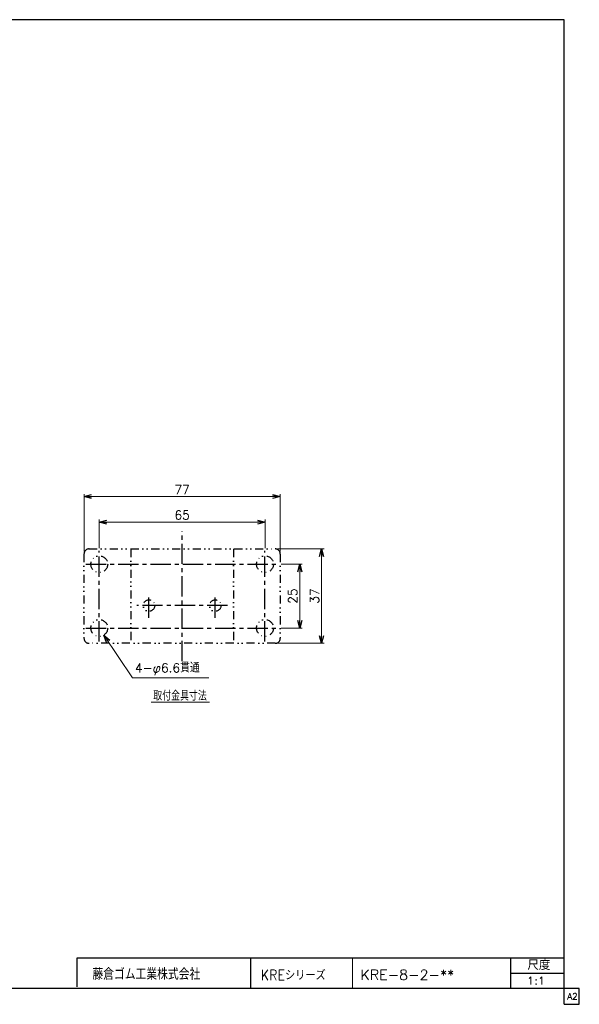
# Model space of a CAD drawing. Header units: millimetres. Extents: x -271 to 285, y -198 to 188.
# Tile 2 of 2: x 65 to 285, y -198 to 188. Entities that reach past the tile are written whole.
import ezdxf
from ezdxf.enums import TextEntityAlignment as Align

# ---------------------------------------------------------------- set-up
doc = ezdxf.new("R2010")
doc.units = ezdxf.units.MM
doc.header["$LTSCALE"] = 0.25
doc.linetypes.add('CENTER', pattern=[50.8, 31.75, -6.35, 6.35, -6.35])
doc.linetypes.add('DIVIDE', pattern=[31.75, 12.7, -6.35, 0, -6.35, 0, -6.35])
doc.styles.add('dcStyle0', font='txt.shx', dxfattribs={"bigfont": 'bigfont'})
doc.dimstyles.new('dc_Diam06', dxfattribs={"dimtxt": 3.5, "dimasz": 3.000002, "dimexe": 1, "dimexo": 1, "dimgap": 1, "dimtad": 2, "dimtih": 1, "dimtoh": 1, "dimdsep": 46, "dimtxsty": 'dcStyle0', "dimblk1": 'OPEN30', "dimblk2": 'OPEN30', "dimsah": 1, "dimcen": 0.09, "dimclrd": 4, "dimclre": 4, "dimclrt": 4, "dimadec": 0, "dimazin": 2, "dimtfac": 1, "dimtdec": 4, "dimtofl": 0, "dimtmove": 0, "dimatfit": 3, "dimfxl": 1, "dimarcsym": 0})
doc.dimstyles.new('dc_Rotated', dxfattribs={"dimtxt": 3.5, "dimasz": 3.000002, "dimexe": 1, "dimexo": 1, "dimgap": 1, "dimtad": 3, "dimdsep": 46, "dimtxsty": 'dcStyle0', "dimblk1": 'OPEN30', "dimblk2": 'OPEN30', "dimsah": 1, "dimcen": 0.09, "dimclrd": 4, "dimclre": 4, "dimclrt": 4, "dimadec": 0, "dimazin": 2, "dimtfac": 1, "dimtdec": 4, "dimtmove": 0, "dimatfit": 3, "dimfxl": 1, "dimarcsym": 0})

# ---------------------------------------------------------------- blocks, each defined once
blk = doc.blocks.new('_OPEN30')
at = {"color": 0, "linetype": 'ByBlock', "lineweight": -2}
for p, q in [((-1, 0.267949), (0, 0)), ((0, 0), (-1, -0.267949)), ((0, 0), (-1, 0))]:
    blk.add_line(p, q, dxfattribs=at)
blk = doc.blocks.new('*D22')
at = {"color": 4, "linetype": 'Continuous', "lineweight": 13}
for p, q in [((90.49, -20.12), (90.49, 2.39)), ((90.49, 1.39), (167.49, 1.39)), ((167.49, -20.12), (167.49, 2.39))]:
    blk.add_line(p, q, dxfattribs=at)
at = {"color": 4, "xscale": 3.000002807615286, "yscale": 2.999989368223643}
for p, rotation in [((90.49, 1.39), 180), ((167.49, 1.39), 360)]:
    blk.add_blockref('_OPEN30', p, dxfattribs=dict(at, rotation=rotation))
at = {"color": 4, "insert": (128.99, 2.39), "char_height": 3.5, "width": 13.125, "attachment_point": 8, "style": 'dcStyle0'}
blk.add_mtext('\\T1.00;77', dxfattribs=at)
blk = doc.blocks.new('*D23')
at = {"color": 4, "linetype": 'Continuous', "lineweight": 13}
for p, q in [((96.49, -18.82), (96.49, -7.6)), ((161.49, -18.82), (161.49, -7.6)), ((96.49, -8.6), (161.49, -8.6))]:
    blk.add_line(p, q, dxfattribs=at)
at = {"color": 4, "xscale": 3.000002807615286, "yscale": 2.999989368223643}
for p, rotation in [((96.49, -8.6), 180), ((161.49, -8.6), 360)]:
    blk.add_blockref('_OPEN30', p, dxfattribs=dict(at, rotation=rotation))
at = {"color": 4, "insert": (128.99, -7.6), "char_height": 3.5, "width": 13.125, "attachment_point": 8, "style": 'dcStyle0'}
blk.add_mtext('\\T1.00;65', dxfattribs=at)
blk = doc.blocks.new('*D24')
at = {"color": 4, "linetype": 'Continuous', "lineweight": 13}
for p, q in [((167.79, -25.12), (176.11, -25.12)), ((175.11, -50.12), (175.11, -25.12)), ((167.79, -50.12), (176.11, -50.12))]:
    blk.add_line(p, q, dxfattribs=at)
at = {"color": 4, "xscale": 3.000002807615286, "yscale": 2.999989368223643}
for p, rotation in [((175.11, -25.12), 90), ((175.11, -50.12), 270)]:
    blk.add_blockref('_OPEN30', p, dxfattribs=dict(at, rotation=rotation))
at = {"color": 4, "insert": (174.11, -37.62), "char_height": 3.5, "width": 13.125, "attachment_point": 8, "rotation": 90, "style": 'dcStyle0'}
blk.add_mtext('\\T1.00;25', dxfattribs=at)
blk = doc.blocks.new('*D25')
at = {"color": 4, "linetype": 'Continuous', "lineweight": 13}
for p, q in [((166.49, -19.12), (184.67, -19.12)), ((183.67, -56.12), (183.67, -19.12)), ((166.49, -56.12), (184.67, -56.12))]:
    blk.add_line(p, q, dxfattribs=at)
at = {"color": 4, "xscale": 3.000002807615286, "yscale": 2.999989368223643}
for p, rotation in [((183.67, -19.12), 90), ((183.67, -56.12), 270)]:
    blk.add_blockref('_OPEN30', p, dxfattribs=dict(at, rotation=rotation))
at = {"color": 4, "insert": (182.67, -37.62), "char_height": 3.5, "width": 13.125, "attachment_point": 8, "rotation": 90, "style": 'dcStyle0'}
blk.add_mtext('\\T1.00;37', dxfattribs=at)
blk = doc.blocks.new('*D26')
at = {"color": 4, "linetype": 'Continuous', "lineweight": 13}
for p, q in [((109.49, -69.66), (98.31, -52.87)), ((139.49, -69.66), (109.49, -69.66))]:
    blk.add_line(p, q, dxfattribs=at)
at = {"color": 4, "xscale": 3.000002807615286, "yscale": 2.999989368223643, "rotation": 123.638189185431}
blk.add_blockref('_OPEN30', (98.31, -52.87), dxfattribs=at)
at = {"color": 4, "insert": (110.49, -68.66), "char_height": 3.5, "width": 39.375, "attachment_point": 7, "style": 'dcStyle0'}
blk.add_mtext('\\T1.00;4-φ6.6貫通', dxfattribs=at)

msp = doc.modelspace()

# ---------------------------------------------------------------- linework, layer by layer
at = {"color": 5, "linetype": 'Continuous', "lineweight": 25}
for p, q in [((278.778, 188.314), (-271.12, 188.314)), ((278.778, -197.609), (278.778, 188.314)), ((284.778, -191.359), (-271.12, -191.359)), ((284.778, -197.609), (284.778, -191.359)), ((278.778, -197.609), (284.778, -197.609))]:
    msp.add_line(p, q, dxfattribs=at)
at = {"color": 4, "linetype": 'CENTER', "lineweight": 25}
for p, q in [((128.985, -63.119), (128.985, -12.119)), ((96.485, -55.419), (96.485, -19.819)), ((161.485, -55.419), (161.485, -19.819)), ((91.185, -25.119), (166.785, -25.119)), ((115.985, -46.069), (115.985, -36.569)), ((141.985, -46.069), (141.985, -36.569)), ((146.735, -41.319), (111.235, -41.319)), ((91.185, -50.119), (166.785, -50.119))]:
    msp.add_line(p, q, dxfattribs=at)
at = {"color": 4, "linetype": 'DIVIDE', "lineweight": 25}
for p, q in [((92.485, -19.119), (165.485, -19.119)), ((108.885, -19.119), (108.885, -56.119)), ((149.085, -19.119), (149.085, -56.119)), ((90.485, -21.119), (90.485, -54.119)), ((167.485, -21.119), (167.485, -54.119)), ((165.485, -56.119), (92.485, -56.119))]:
    msp.add_line(p, q, dxfattribs=at)
at = {"color": 4, "linetype": 'Continuous', "lineweight": 13}
for p, q in [((116.799, -79.181), (139.696, -79.181)), ((195.778, -179.359), (195.778, -191.359))]:
    msp.add_line(p, q, dxfattribs=at)
at = {"color": 4, "linetype": 'Continuous', "lineweight": 25}
for p, q in [((87.778, -179.359), (278.778, -179.359)), ((87.778, -190.824), (87.778, -179.359)), ((155.778, -179.359), (155.778, -191.359)), ((257.913, -191.359), (257.913, -179.359)), ((257.913, -185.359), (278.778, -185.359))]:
    msp.add_line(p, q, dxfattribs=at)
at = {"color": 4, "linetype": 'DIVIDE', "lineweight": 25}
for centre, radius in [((96.485, -25.119), 3.3), ((161.485, -25.119), 3.3), ((115.985, -41.319), 2.25), ((141.985, -41.319), 2.25), ((96.485, -50.119), 3.3), ((161.485, -50.119), 3.3)]:
    msp.add_circle(centre, radius, dxfattribs=at)
for centre, start, end in [((92.485, -21.119), 90, 180), ((165.485, -21.119), 0, 90), ((92.485, -54.119), 180, 270), ((165.485, -54.119), 270, 0)]:
    msp.add_arc(centre, 2, start, end, dxfattribs=at)

# ---------------------------------------------------------------- texts
at = {"color": 4, "style": 'dcStyle0'}
for s, height, width, p, p2 in [('取付金具寸法', 3.5, 1.2, (117.669, -78.538), (138.669, -78.538)), ('尺度', 3.8, 1.514545, (264.393, -184.139), (273.437, -184.139)), ('藤倉ゴム工業株式会社', 4.5, 1.115254, (93.79, -188.017), (136.09, -188.017)), ('KREシリーズ', 4, 1.029, (159.838, -188.147), (185.318, -188.147)), ('KRE-8-2-**', 4, 0.928846, (198.948, -188.059), (235.748, -188.059)), ('1:1', 3, 1.229268, (264.213, -189.859), (271.413, -189.859))]:
    msp.add_text(s, height=height, dxfattribs=dict(at, width=width)).set_placement(p, p2, align=Align.FIT)
at = {"color": 7, "style": 'dcStyle0', "width": 0.96}
msp.add_text('A2', height=2.5, dxfattribs=at).set_placement((280.085, -195.734), (284.085, -195.734), align=Align.FIT)

# ---------------------------------------------------------------- dimensions: what is measured, and where the dimension line sits
at = {"linetype": 'Continuous', "lineweight": 13}
for base, p1, p2, picture, middle in [((167.485, 1.385), (90.485, -21.119), (167.485, -21.119), '*D22', (128.985, 1.385)), ((161.485, -8.601), (96.485, -19.819), (161.485, -19.819), '*D23', (128.985, -8.601))]:
    dim = msp.add_linear_dim(base=base, p1=p1, p2=p2, dimstyle='dc_Rotated', override={"dimtxt": 3.5, "dimasz": 3.000002, "dimexe": 1, "dimexo": 1, "dimgap": 1, "dimtad": 3, "dimtih": 0, "dimtoh": 0, "dimdec": 2, "dimzin": 8, "dimtxsty": 'dcStyle0', "dimblk1": 'OPEN30', "dimblk2": 'OPEN30', "dimsah": 1, "dimclrd": 4, "dimclre": 4, "dimclrt": 4, "dimazin": 2, "dimtofl": 1, "dimtolj": 0, "dimtzin": 8, "dimarcsym": 1}, dxfattribs=at)
    dim.commit()
    dim.dimension.update_dxf_attribs({"geometry": picture, "text_midpoint": middle, "dimtype": 160})
for base, p1, p2, picture, middle in [((183.673, -19.119), (165.485, -56.119), (165.485, -19.119), '*D25', (183.673, -37.619)), ((175.113, -25.119), (166.785, -50.119), (166.785, -25.119), '*D24', (175.113, -37.619))]:
    dim = msp.add_linear_dim(base=base, p1=p1, p2=p2, angle=90, dimstyle='dc_Rotated', override={"dimtxt": 3.5, "dimasz": 3.000002, "dimexe": 1, "dimexo": 1, "dimgap": 1, "dimtad": 3, "dimtih": 0, "dimtoh": 0, "dimdec": 2, "dimzin": 8, "dimtxsty": 'dcStyle0', "dimblk1": 'OPEN30', "dimblk2": 'OPEN30', "dimsah": 1, "dimclrd": 4, "dimclre": 4, "dimclrt": 4, "dimazin": 2, "dimtofl": 1, "dimtolj": 0, "dimtzin": 8, "dimarcsym": 1}, dxfattribs=at)
    dim.commit()
    dim.dimension.update_dxf_attribs({"geometry": picture, "text_midpoint": middle, "dimtype": 160})
dim = msp.add_diameter_dim_2p(p1=(94.657, -47.371), p2=(98.313, -52.866), text='4-φ6.6貫通', dimstyle='dc_Diam06', override={"dimtxt": 3.5, "dimasz": 3.000002, "dimexe": 1, "dimexo": 1, "dimgap": 1, "dimtad": 2, "dimdec": 2, "dimzin": 8, "dimtxsty": 'dcStyle0', "dimblk1": 'OPEN30', "dimblk2": 'OPEN30', "dimsah": 1, "dimclrd": 4, "dimclre": 4, "dimclrt": 4, "dimazin": 2, "dimtolj": 0, "dimtzin": 8, "dimarcsym": 1}, dxfattribs=at)
dim.commit()
dim.dimension.update_dxf_attribs({"geometry": '*D26', "text_midpoint": (124.488, -69.661), "dimtype": 163})

doc.saveas('drawing.dxf')
